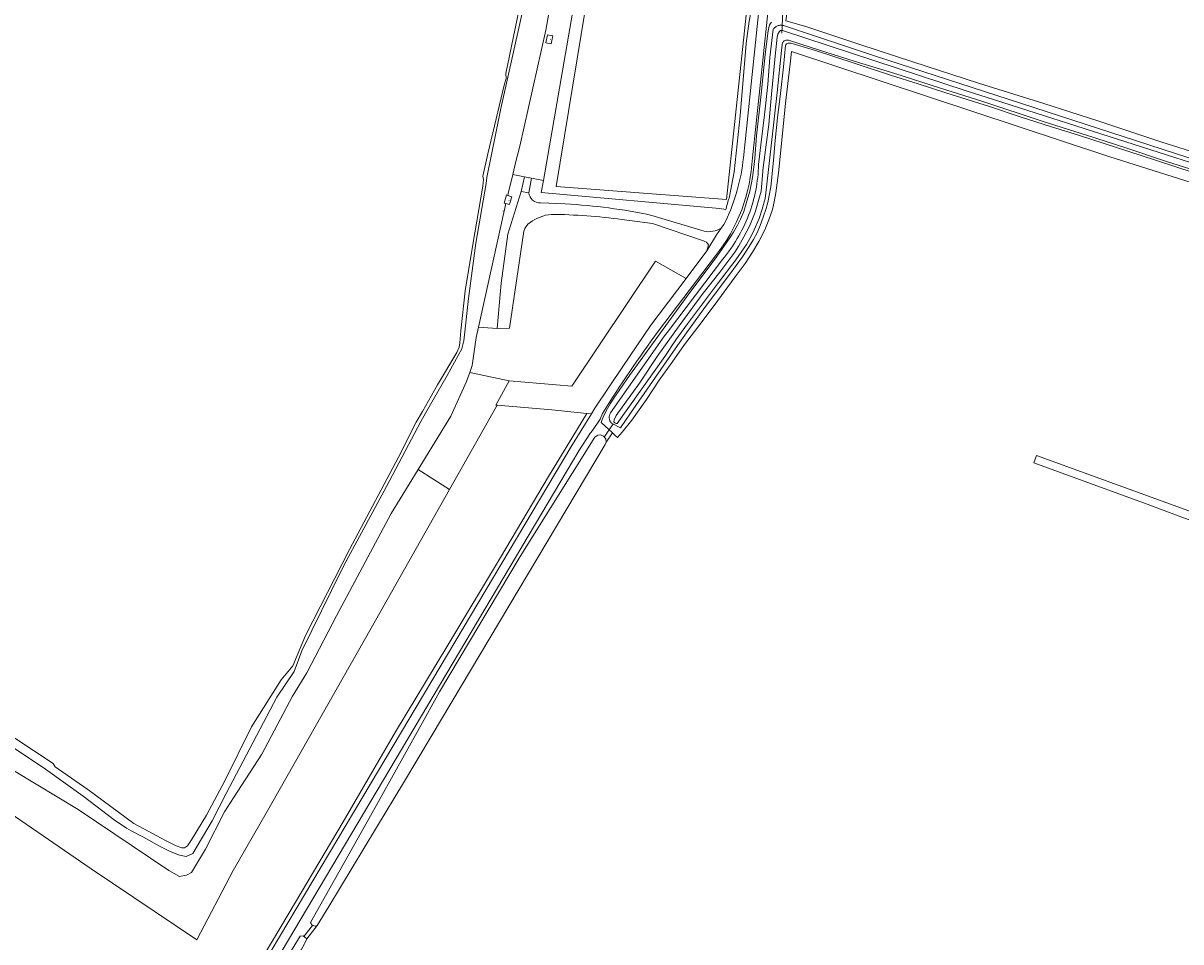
# Model space of a CAD drawing. Header units: metres. Extents: x 200176 to 205485, y 394066 to 399855.
# Tile 30 of 230: x 201647 to 202077, y 396946 to 397288. Entities that reach past the tile are written whole.
import ezdxf
from ezdxf.enums import TextEntityAlignment as Align

# ---------------------------------------------------------------- set-up
doc = ezdxf.new("R2010")
doc.units = ezdxf.units.M
doc.layers.get('0').update_dxf_attribs({"lineweight": 25})
for name, color, linetype, lineweight in [('B-WE-GR-BOUWLAND-GV', 80, 'Continuous', 13), ('B-WE-GR-GRAS-GV', 60, 'Continuous', 13), ('B-WE-GR-HOUTWAL-GV', 40, 'Continuous', 13), ('B-WE-GW-TALUD_KRUIN-G', 90, 'Continuous', 18), ('B-WE-IE-MEUBILAIR_WEGMEUBILAIR-S', 7, 'Continuous', 25), ('B-WE-KW-KUNSTWERK_DUIKER-G', 170, 'Continuous', 18), ('B-WE-OG-TERREIN_ONBEGROEID-GV', 7, 'Continuous', 18), ('B-WE-OG-TOPOGRAFIE-T18', 10, 'Continuous', 18), ('B-WE-OG-WATER-GV', 130, 'Continuous', 18), ('B-WE-OG-WATER_SLOOT-GV', 120, 'Continuous', 18), ('B-WE-OG-WEG-GV', 7, 'Continuous', 18), ('B-WE-VH-VERHARDING_ASFALT-GV', 252, 'Continuous', 18), ('B-WE-VH-VERHARDING_BETON-GV', 252, 'Continuous', 18), ('B-WE-VH-VERHARDING_FUNDERING_ZAND-GV', 7, 'Continuous', 18)]:
    doc.layers.add(name, color=color, linetype=linetype, lineweight=lineweight)
doc.styles.add('NLCS-ISO-M20-T18', font='NLCS-ISO.ttf', dxfattribs={"height": 0.036})

# ---------------------------------------------------------------- blocks, each defined once
blk = doc.blocks.new('SIE-WEG_AFVALBAK-SO')
at = {"linetype": 'ByBlock', "lineweight": 18}
h = blk.add_hatch(color=0, dxfattribs=at)
h.dxf.hatch_style = 1
h.paths.add_polyline_path([(-1.5, -1.5), (1.5, -1.5), (1.5, 1.5), (-1.5, 1.5)])
at = {"color": 0, "linetype": 'ByBlock', "lineweight": 18}
for points in [[(-2, -2), (2, -2), (2, 2), (-2, 2)], [(-1.5, -1.5), (1.5, -1.5), (1.5, 1.5), (-1.5, 1.5)]]:
    blk.add_lwpolyline(points, close=True, dxfattribs=at)
blk = doc.blocks.new('SIE-WEG_SLAGBOOM-SO')
at = {"linetype": 'ByBlock', "lineweight": 18}
h = blk.add_hatch(color=0, dxfattribs=at)
h.dxf.hatch_style = 1
h.paths.add_polyline_path([(0, 0.5), (-1, 0.5), (-2, -0.5), (-1, -0.5)])
h.paths.add_polyline_path([(2, 0.5), (1, 0.5), (0, -0.5), (1, -0.5)])
at = {"color": 0, "linetype": 'ByBlock', "lineweight": 18}
blk.add_lwpolyline([(-2, 0.5), (2, 0.5), (2, -0.5), (-2, -0.5)], close=True, dxfattribs=at)
for points in [[(-2, -0.5), (-1, 0.5)], [(-1, -0.5), (0, 0.5)], [(0, -0.5), (1, 0.5)], [(1, -0.5), (2, 0.5)]]:
    blk.add_lwpolyline(points, dxfattribs=at)
blk = doc.blocks.new('SIE-WEG_ZITBANK-SO')
at = {"color": 0, "linetype": 'ByBlock', "lineweight": 18}
blk.add_lwpolyline([(-1, -2), (-1, 0), (1, 0), (1, -2), (1, -2), (1, 0), (2, 2), (1, 2), (1, 0), (-1, 0), (-1, -2)], close=True, dxfattribs=at)
blk = doc.blocks.new('SIE-WEG_PICKNICKTAFEL-SO')
at = {"color": 0, "linetype": 'ByBlock', "lineweight": 18}
for points in [[(-1, 0), (-2, -1), (-2, -1), (-1, 0), (-2, 0), (-2, 0), (-1, 0), (0, 1), (-1, 1), (-1, 1), (1, 1), (1, 1), (0, 1), (1, 0), (2, 0), (2, 0), (1, 0), (2, -1), (2, -1), (1, 0)], [(-1, 0), (1, 0), (0, 1), (0, 1)]]:
    blk.add_lwpolyline(points, close=True, dxfattribs=at)

msp = doc.modelspace()

# ---------------------------------------------------------------- linework, layer by layer
at = {"layer": 'B-WE-GR-BOUWLAND-GV', "flags": 128}
msp.add_lwpolyline([(201726.503, 396924.372), (201745.848, 396956.864), (201765.91, 396990.778), (201785.316, 397024.25), (201804.869, 397056.44), (201824.406, 397089.072), (201842.278, 397119.154), (201856.47, 397142.624), (201843.429, 397144.022), (201823.185, 397145.694), (201805.473, 397114.333), (201776.325, 397062.723), (201737.263, 396993.919), (201724.985, 396972.668), (201711.499, 396946.803), (201672.129, 396973.314), (201629.994, 397002.128)], dxfattribs=at)
at = {"layer": 'B-WE-GR-GRAS-GV', "flags": 128}
for points in [[(202079.814, 397339.524), (202075.857, 397340.038), (202064.782, 397341.411), (202000.448, 397350.71), (201991.365, 397352.079), (201970.603, 397355.126), (201951.236, 397357.851), (201949.824, 397358.05), (201945.399, 397358.389), (201943.132, 397353.708), (201941.602, 397348.931), (201938.947, 397338.013), (201931.578, 397296.926), (201930.559, 397288.662), (201937.914, 397286.56), (201957.989, 397279.877), (201977.678, 397273.423), (202002.144, 397265.431), (202026.442, 397257.865), (202046.57, 397251.516), (202070.281, 397243.483), (202085.302, 397238.829)], [(201849.145, 397330.325), (201841.24, 397285.165), (201831.536, 397242.097), (201830.138, 397236.373), (201828.955, 397231.532), (201833.27, 397230.659), (201835.937, 397230.119), (201840.327, 397229.231), (201858.411, 397333.15)], [(201925.184, 397288.138), (201924.808, 397287.655), (201924.472, 397287.054), (201924.188, 397286.21), (201923.933, 397284.935), (201922.807, 397276.144), (201921.359, 397261.34), (201919.599, 397245.889), (201918.927, 397237.485), (201918.519, 397233.296), (201918.149, 397230.416), (201917.731, 397228.399), (201917.059, 397225.342), (201915.734, 397220.683), (201914.84, 397217.796), (201913.589, 397214.868), (201912.525, 397212.696), (201911.075, 397210.105), (201909.905, 397208.258), (201908.325, 397206.002), (201904.878, 397201.051), (201893.841, 397186.206), (201882.86, 397171.225), (201872.312, 397156.796), (201866.529, 397148.358), (201865.163, 397146.172), (201864.233, 397144.52), (201863.351, 397142.832), (201862.239, 397140.417), (201861.826, 397139.277), (201866.022, 397135.383), (201866.931, 397134.539), (201867.897, 397133.643), (201869.609, 397135.637), (201873.244, 397140.072), (201878.629, 397147.861), (201883.404, 397154.98), (201888.191, 397161.726), (201892.78, 397168.269), (201897.782, 397174.709), (201903.812, 397182.83), (201911.715, 397193.451), (201915.391, 397198.422), (201918.162, 397202.571), (201920.508, 397206.56), (201922.666, 397210.935), (201924.141, 397214.591), (201925.488, 397218.531), (201926.144, 397221.336), (201926.746, 397224.692), (201927.795, 397232.059), (201928.97, 397244.296), (201930.407, 397258.06), (201932.075, 397272.644), (201932.652, 397277.2), (202050.653, 397238.233), (202086.269, 397226.972)], [(202085.302, 397238.829), (202070.281, 397243.483), (202046.57, 397251.516), (202026.442, 397257.865), (202002.144, 397265.431), (201977.678, 397273.423), (201957.989, 397279.877), (201937.914, 397286.56), (201930.559, 397288.662)], [(202082.383, 397232.076), (202067.921, 397236.852), (202053.08, 397241.662), (202039.735, 397246.024), (202028.868, 397249.362), (202018.055, 397252.873), (202006.246, 397256.778), (201990.052, 397261.826), (201979.757, 397265.193), (201969.377, 397268.492), (201955.88, 397272.885), (201941.512, 397277.56), (201933.602, 397279.985), (201932.42, 397280.318), (201932.02, 397280.359), (201931.379, 397280.359), (201931.082, 397280.252), (201930.786, 397280.04), (201930.538, 397279.772), (201930.388, 397279.458), (201929.604, 397271.589), (201928.464, 397261.622), (201927.443, 397252.517), (201926.539, 397244.109), (201925.859, 397236.862), (201925.416, 397231.772), (201924.931, 397226.97), (201924.36, 397223.724), (201923.84, 397221.109), (201923.243, 397218.804), (201922.128, 397215.689), (201920.97, 397212.579), (201919.813, 397209.858), (201918.457, 397207.356), (201916.93, 397204.742), (201914.411, 397200.904), (201909.722, 397194.421), (201905.081, 397188.315), (201899.999, 397181.526), (201893.537, 397172.664), (201890.278, 397167.945), (201872.797, 397142.743), (201868.993, 397137.306), (201865.621, 397139.076), (201865.335, 397139.46), (201865.103, 397139.898), (201865.011, 397140.134), (201864.937, 397140.379), (201864.882, 397140.631), (201864.848, 397140.886), (201864.834, 397141.144), (201864.841, 397141.402), (201864.868, 397141.656), (201864.915, 397141.905), (201865.062, 397142.379), (201865.271, 397142.809), (201885.392, 397171.506), (201886.828, 397173.402), (201906.906, 397199.909), (201907.662, 397200.816), (201908.402, 397201.742), (201909.124, 397202.686), (201909.828, 397203.649), (201910.514, 397204.628), (201911.18, 397205.625), (201911.826, 397206.637), (201912.452, 397207.666), (201913.057, 397208.709), (201913.641, 397209.767), (201914.202, 397210.838), (201914.741, 397211.923), (201915.257, 397213.02), (201915.75, 397214.128), (201916.218, 397215.248), (201916.663, 397216.377), (201917.084, 397217.516), (201917.479, 397218.663), (201917.85, 397219.818), (201918.195, 397220.98), (201918.516, 397222.148), (201918.811, 397223.321), (201919.08, 397224.499), (201919.323, 397225.68), (201919.541, 397226.864), (201919.733, 397228.05), (201919.9, 397229.237), (201920.041, 397230.424), (201920.156, 397231.611), (201920.246, 397232.796), (201920.311, 397233.979), (201920.351, 397235.16), (201921.371, 397243.497), (201922.575, 397253.753), (201923.758, 397265.007), (201924.588, 397275), (201925.801, 397285.523), (201925.97, 397285.744), (201926.161, 397285.956), (201926.373, 397286.155), (201926.604, 397286.34), (201926.854, 397286.508), (201927.12, 397286.655), (201927.399, 397286.78), (201927.689, 397286.88), (201927.987, 397286.955), (201928.29, 397287.004), (201928.593, 397287.027), (201928.893, 397287.025), (201929.188, 397286.997), (201929.343, 397286.969), (201929.475, 397286.946), (201929.75, 397286.874), (201930.013, 397286.782), (201963.792, 397275.473), (202008.587, 397260.974), (202103.691, 397230.193)], [(202086.269, 397226.972), (202050.653, 397238.233), (201932.652, 397277.2), (201932.075, 397272.644), (201930.407, 397258.06), (201928.97, 397244.296), (201927.795, 397232.059), (201926.746, 397224.692), (201926.144, 397221.336), (201925.488, 397218.531), (201924.141, 397214.591), (201922.666, 397210.935), (201920.508, 397206.56), (201918.162, 397202.571), (201915.391, 397198.422), (201911.715, 397193.451), (201903.812, 397182.83), (201897.782, 397174.709), (201892.78, 397168.269), (201888.191, 397161.726), (201883.404, 397154.98), (201878.629, 397147.861), (201873.244, 397140.072), (201869.609, 397135.637), (201867.897, 397133.643), (201866.931, 397134.539), (201866.022, 397135.383), (201863.741, 397131.982), (201863.306, 397131.098), (201798.978, 397023.076), (201788.312, 397005.272), (201778.274, 396988.658), (201773.559, 396980.854), (201760.575, 396959.193), (201756.226, 396952.175), (201752.408, 396947.186), (201751.696, 396945.659)], [(201899.84, 397206.806), (201880.866, 397213.226), (201869.552, 397214.761)], [(201833.097, 397210.421), (201827.766, 397174.365), (201823.116, 397174.246), (201816.224, 397174.676), (201815.38, 397170.859), (201813.863, 397160.445), (201812.968, 397157.91), (201827.627, 397154.744), (201850.915, 397152.737), (201882.085, 397199.26), (201893.409, 397192.819), (201901.123, 397203.062), (201901.804, 397205.346)], [(202093.048, 397098.398), (202064.814, 397108.832), (202022.776, 397124.227), (202023.705, 397126.991), (202054.117, 397115.898), (202085.773, 397104.458)], [(201629.994, 397002.128), (201672.129, 396973.314), (201711.499, 396946.803), (201724.985, 396972.668), (201737.263, 396993.919), (201776.325, 397062.723), (201805.473, 397114.333), (201793.785, 397121.765), (201783.786, 397105.397), (201763.401, 397067.346), (201752.411, 397046.147), (201747.047, 397037.47), (201735.689, 397015.87), (201725.128, 396999.611), (201721.754, 396994.416), (201714.709, 396980.556), (201709.522, 396971.854), (201707.646, 396970.904), (201705.034, 396970.406), (201701.111, 396972.632), (201667.308, 396995.346), (201643.926, 397009.492)]]:
    msp.add_lwpolyline(points, dxfattribs=at)
for points in [[(201916.838, 397288.555), (201917.23, 397290.439), (201920.75, 397318.993), (201922.927, 397346.858), (201919.191, 397353.98), (201915.42, 397352.36), (201910.064, 397350.06), (201865.928, 397353.961), (201863.096, 397354.211), (201858.411, 397333.15), (201840.327, 397229.231), (201839.549, 397224.759), (201905.86, 397218.851), (201908.13, 397218.53), (201909.236, 397222.177), (201909.392, 397222.691), (201911.34, 397232.537), (201913.467, 397253.353), (201915.813, 397280.221)], [(201908.457, 397222.236), (201845.117, 397227.012), (201865.159, 397349.272), (201867.413, 397352.587), (201921.777, 397347.727)], [(201845.117, 397227.012), (201908.457, 397222.236), (201921.777, 397347.727), (201867.413, 397352.587), (201865.159, 397349.272)], [(201841.892, 397283.458), (201843.845, 397283.026), (201843.185, 397280.043), (201841.232, 397280.475)]]:
    msp.add_lwpolyline(points, close=True, dxfattribs=at)
at = {"layer": 'B-WE-GR-GRAS-GV'}
for points in [[(201843.268, 397216.664, 0.1396945), (201835.372, 397213.615)], [(201869.552, 397214.761, 0.0323782), (201843.268, 397216.664)], [(201835.372, 397213.615, 0.1775412), (201833.097, 397210.421)], [(201901.804, 397205.346, 0.1985942), (201899.84, 397206.806)]]:
    msp.add_lwpolyline(points, format="xyb", dxfattribs=at)
at = {"layer": 'B-WE-GR-HOUTWAL-GV', "flags": 128}
for points in [[(201643.926, 397009.492), (201667.308, 396995.346), (201701.111, 396972.632), (201705.034, 396970.406), (201707.646, 396970.904), (201709.522, 396971.854), (201714.709, 396980.556), (201721.754, 396994.416), (201725.128, 396999.611), (201735.689, 397015.87), (201747.047, 397037.47), (201752.411, 397046.147), (201763.401, 397067.346), (201783.786, 397105.397), (201793.785, 397121.765), (201803.58, 397137.798), (201805.937, 397141.656), (201811.772, 397154.519), (201812.968, 397157.91), (201813.863, 397160.445), (201815.38, 397170.859), (201816.224, 397174.676), (201826.395, 397220.701), (201825.75, 397220.881), (201826.673, 397223.885), (201827.066, 397223.739), (201827.212, 397224.398), (201828.955, 397231.532), (201830.138, 397236.373), (201831.536, 397242.097), (201841.24, 397285.165), (201849.145, 397330.325)], [(201833.917, 397298.358), (201824.53, 397256.093), (201821.051, 397238.884), (201819.334, 397230.388), (201819.012, 397228.143), (201815.249, 397205.935), (201812.503, 397185.339), (201810.722, 397169.653), (201809.97, 397166.671), (201804.617, 397156.719), (201796.5, 397142.704), (201794.745, 397139.674), (201781.997, 397115.488), (201766.908, 397087.422), (201765.253, 397084.397), (201750.502, 397054.312), (201747.674, 397046.621), (201741.2, 397037.047), (201728.726, 397013.339), (201722.426, 397001.24), (201717.172, 396991.149), (201709.97, 396978.963), (201707.511, 396977.827), (201705.067, 396978.33), (201701.616, 396979.689), (201697.63, 396981.677), (201691.598, 396985.027), (201687.032, 396987.367), (201685.334, 396988.396), (201680.708, 396991.444), (201669.147, 397000.282), (201655.2, 397010.321), (201641.641, 397019.385)]]:
    msp.add_lwpolyline(points, dxfattribs=at)
for points in [[(201823.185, 397145.694), (201843.429, 397144.022), (201856.47, 397142.624), (201858.218, 397142.437), (201859.518, 397144.54), (201869.858, 397160.064), (201880.353, 397175.483), (201893.409, 397192.819), (201882.085, 397199.26), (201850.915, 397152.737), (201827.627, 397154.744), (201822.647, 397145.738)], [(201823.185, 397145.694), (201822.647, 397145.738), (201827.627, 397154.744), (201812.968, 397157.91), (201811.772, 397154.519), (201805.937, 397141.656), (201803.58, 397137.798), (201793.785, 397121.765), (201805.473, 397114.333)]]:
    msp.add_lwpolyline(points, close=True, dxfattribs=at)
at = {"layer": 'B-WE-GW-TALUD_KRUIN-G', "flags": 128}
msp.add_lwpolyline([(201643.926, 397009.492), (201667.308, 396995.346), (201701.111, 396972.632), (201705.034, 396970.406), (201707.646, 396970.904), (201709.522, 396971.854), (201714.709, 396980.556), (201721.754, 396994.416), (201725.128, 396999.611), (201735.689, 397015.87), (201747.047, 397037.47), (201752.411, 397046.147), (201763.401, 397067.346), (201783.786, 397105.397), (201793.785, 397121.765), (201803.58, 397137.798), (201805.937, 397141.656), (201811.772, 397154.519), (201812.968, 397157.91), (201813.863, 397160.445), (201815.38, 397170.859), (201816.224, 397174.676), (201826.395, 397220.701), (201825.75, 397220.881), (201826.673, 397223.885), (201827.066, 397223.739), (201827.212, 397224.398), (201828.955, 397231.532), (201830.138, 397236.373), (201831.536, 397242.097), (201841.24, 397285.165), (201849.145, 397330.325)], dxfattribs=at)
at = {"layer": 'B-WE-KW-KUNSTWERK_DUIKER-G', "flags": 128}
for points in [[(201928.99, 397284.04), (201929.49, 397294.73)], [(201862.97, 397133.81), (201866.35, 397138.78)], [(201751.32, 396948.05), (201754.48, 396952.13)]]:
    msp.add_lwpolyline(points, dxfattribs=at)
at = {"layer": 'B-WE-OG-TERREIN_ONBEGROEID-GV', "flags": 128}
msp.add_lwpolyline([(202085.773, 397104.458), (202054.117, 397115.898), (202023.705, 397126.991), (202022.776, 397124.227), (202064.814, 397108.832), (202093.048, 397098.398)], dxfattribs=at)
at = {"layer": 'B-WE-OG-WATER-GV', "flags": 128}
for points in [[(201643.434, 397022.117), (201658.062, 397012.461), (201658.824, 397011.164), (201659.982, 397010.273), (201670.943, 397002.763), (201688.107, 396990.088), (201700.078, 396983.628), (201703.738, 396981.874), (201705.856, 396981.04), (201706.833, 396981.045), (201708.027, 396981.862), (201709.473, 396984.049), (201715.026, 396993.188), (201720.016, 397002.495), (201721.785, 397005.794), (201731.836, 397026.058), (201742.88, 397043.514), (201747.182, 397048.737), (201751.922, 397060.023), (201768.19, 397092.022), (201786.513, 397126.41), (201793.09, 397139.373), (201795.372, 397143.357), (201801.019, 397153.219), (201808.216, 397165.288), (201809.024, 397167.324), (201809.299, 397168.837), (201809.593, 397173.379), (201811.317, 397188.186), (201814.058, 397205.516), (201817.783, 397227.138), (201818.034, 397229.652), (201817.793, 397230.933), (201819.724, 397239.152), (201825.836, 397265.163), (201826.498, 397267.21), (201826.352, 397269.043), (201831.983, 397296.015)], [(202099.636, 397230.046), (202008.054, 397259.324), (201997.584, 397262.671), (201929.279, 397285.05), (201928.543, 397284.997), (201928.139, 397284.73), (201927.582, 397283.688), (201927.273, 397282.625), (201926.511, 397275.554), (201925.182, 397261.349), (201924.124, 397250.12), (201922.136, 397234.085), (201921.291, 397225.344), (201919.106, 397217.506), (201917.134, 397212.569), (201914.9, 397208.257), (201913.048, 397205.005), (201911.5, 397202.669), (201905.957, 397195.211), (201899.783, 397187.348), (201890.868, 397175.181), (201882.962, 397164.182), (201876.04, 397153.875), (201867.47, 397141.895), (201866.645, 397140.215), (201866.524, 397139.572), (201866.881, 397139.195), (201867.431, 397138.901), (201867.813, 397138.92), (201885.499, 397163.856), (201889.607, 397170.059), (201893.908, 397176), (201900.299, 397184.45), (201905.114, 397190.862), (201911.969, 397199.8), (201915.067, 397204.249), (201915.848, 397205.497), (201917.753, 397208.863), (201918.738, 397210.965), (201920.537, 397215.103), (201921.664, 397218.668), (201922.801, 397222.601), (201923.357, 397226.769), (201927.232, 397262.053), (201928.939, 397277.602), (201929.161, 397279.754), (201929.302, 397280.535), (201929.474, 397280.773), (201929.689, 397280.991), (201929.942, 397281.177), (201930.225, 397281.322), (201930.528, 397281.419), (201930.838, 397281.466), (201931.144, 397281.464), (201931.435, 397281.417), (201939.889, 397278.74), (201955.976, 397273.68), (201970.981, 397269.048), (201988.073, 397263.598), (202003.406, 397258.778), (202026.151, 397251.266), (202042.362, 397246.089), (202056.956, 397241.434), (202072.008, 397236.325), (202089.474, 397230.904)]]:
    msp.add_lwpolyline(points, dxfattribs=at)
at = {"layer": 'B-WE-OG-WATER_SLOOT-GV', "flags": 128}
for points in [[(201641.641, 397019.385), (201655.2, 397010.321), (201669.147, 397000.282), (201680.708, 396991.444), (201685.334, 396988.396), (201687.032, 396987.367), (201691.598, 396985.027), (201697.63, 396981.677), (201701.616, 396979.689), (201705.067, 396978.33), (201707.511, 396977.827), (201709.97, 396978.963), (201717.172, 396991.149), (201722.426, 397001.24), (201728.726, 397013.339), (201741.2, 397037.047), (201747.674, 397046.621), (201750.502, 397054.312), (201765.253, 397084.397), (201766.908, 397087.422), (201781.997, 397115.488), (201794.745, 397139.674), (201796.5, 397142.704), (201804.617, 397156.719), (201809.97, 397166.671), (201810.722, 397169.653), (201812.503, 397185.339), (201815.249, 397205.935), (201819.012, 397228.143), (201819.334, 397230.388), (201821.051, 397238.884), (201824.53, 397256.093), (201833.917, 397298.358)], [(201831.983, 397296.015), (201826.352, 397269.043), (201826.498, 397267.21), (201825.836, 397265.163), (201819.724, 397239.152), (201817.793, 397230.933), (201818.034, 397229.652), (201817.783, 397227.138), (201814.058, 397205.516), (201811.317, 397188.186), (201809.593, 397173.379), (201809.299, 397168.837), (201809.024, 397167.324), (201808.216, 397165.288), (201801.019, 397153.219), (201795.372, 397143.357), (201793.09, 397139.373), (201786.513, 397126.41), (201768.19, 397092.022), (201751.922, 397060.023), (201747.182, 397048.737), (201742.88, 397043.514), (201731.836, 397026.058), (201721.785, 397005.794), (201720.016, 397002.495), (201715.026, 396993.188), (201709.473, 396984.049), (201708.027, 396981.862), (201706.833, 396981.045), (201705.856, 396981.04), (201703.738, 396981.874), (201700.078, 396983.628), (201688.107, 396990.088), (201670.943, 397002.763), (201659.982, 397010.273), (201658.824, 397011.164), (201658.062, 397012.461), (201643.434, 397022.117)], [(202103.691, 397230.193), (202008.587, 397260.974), (201963.792, 397275.473), (201930.013, 397286.782), (201929.75, 397286.874), (201929.475, 397286.946), (201929.343, 397286.969), (201929.188, 397286.997), (201928.893, 397287.025), (201928.593, 397287.027), (201928.29, 397287.004), (201927.987, 397286.955), (201927.689, 397286.88), (201927.399, 397286.78), (201927.12, 397286.655), (201926.854, 397286.508), (201926.604, 397286.34), (201926.373, 397286.155), (201926.161, 397285.956), (201925.97, 397285.744), (201925.801, 397285.523), (201924.588, 397275), (201923.758, 397265.007), (201922.575, 397253.753), (201921.371, 397243.497), (201920.351, 397235.16), (201920.311, 397233.979), (201920.246, 397232.796), (201920.156, 397231.611), (201920.041, 397230.424), (201919.9, 397229.237), (201919.733, 397228.05), (201919.541, 397226.864), (201919.323, 397225.68), (201919.08, 397224.499), (201918.811, 397223.321), (201918.516, 397222.148), (201918.195, 397220.98), (201917.85, 397219.818), (201917.479, 397218.663), (201917.084, 397217.516), (201916.663, 397216.377), (201916.218, 397215.248), (201915.75, 397214.128), (201915.257, 397213.02), (201914.741, 397211.923), (201914.202, 397210.838), (201913.641, 397209.767), (201913.057, 397208.709), (201912.452, 397207.666), (201911.826, 397206.637), (201911.18, 397205.625), (201910.514, 397204.628), (201909.828, 397203.649), (201909.124, 397202.686), (201908.402, 397201.742), (201907.662, 397200.816), (201906.906, 397199.909), (201886.828, 397173.402), (201885.392, 397171.506), (201865.271, 397142.809), (201865.062, 397142.379), (201864.915, 397141.905), (201864.868, 397141.656), (201864.841, 397141.402), (201864.834, 397141.144), (201864.848, 397140.886), (201864.882, 397140.631), (201864.937, 397140.379), (201865.011, 397140.134), (201865.103, 397139.898), (201865.335, 397139.46), (201865.621, 397139.076), (201868.993, 397137.306), (201872.797, 397142.743), (201890.278, 397167.945), (201893.537, 397172.664), (201899.999, 397181.526), (201905.081, 397188.315), (201909.722, 397194.421), (201914.411, 397200.904), (201916.93, 397204.742), (201918.457, 397207.356), (201919.813, 397209.858), (201920.97, 397212.579), (201922.128, 397215.689), (201923.243, 397218.804), (201923.84, 397221.109), (201924.36, 397223.724), (201924.931, 397226.97), (201925.416, 397231.772), (201925.859, 397236.862), (201926.539, 397244.109), (201927.443, 397252.517), (201928.464, 397261.622), (201929.604, 397271.589), (201930.388, 397279.458), (201930.538, 397279.772), (201930.786, 397280.04), (201931.082, 397280.252), (201931.379, 397280.359), (201932.02, 397280.359), (201932.42, 397280.318), (201933.602, 397279.985), (201941.512, 397277.56), (201955.88, 397272.885), (201969.377, 397268.492), (201979.757, 397265.193), (201990.052, 397261.826), (202006.246, 397256.778), (202018.055, 397252.873), (202028.868, 397249.362), (202039.735, 397246.024), (202053.08, 397241.662), (202067.921, 397236.852), (202082.383, 397232.076)], [(202089.474, 397230.904), (202072.008, 397236.325), (202056.956, 397241.434), (202042.362, 397246.089), (202026.151, 397251.266), (202003.406, 397258.778), (201988.073, 397263.598), (201970.981, 397269.048), (201955.976, 397273.68), (201939.889, 397278.74), (201931.435, 397281.417), (201931.144, 397281.464), (201930.838, 397281.466), (201930.528, 397281.419), (201930.225, 397281.322), (201929.942, 397281.177), (201929.689, 397280.991), (201929.474, 397280.773), (201929.302, 397280.535), (201929.161, 397279.754), (201928.939, 397277.602), (201927.232, 397262.053), (201923.357, 397226.769), (201922.801, 397222.601), (201921.664, 397218.668), (201920.537, 397215.103), (201918.738, 397210.965), (201917.753, 397208.863), (201915.848, 397205.497), (201915.067, 397204.249), (201911.969, 397199.8), (201905.114, 397190.862), (201900.299, 397184.45), (201893.908, 397176), (201889.607, 397170.059), (201885.499, 397163.856), (201867.813, 397138.92), (201867.431, 397138.901), (201866.881, 397139.195), (201866.524, 397139.572), (201866.645, 397140.215), (201867.47, 397141.895), (201876.04, 397153.875), (201882.962, 397164.182), (201890.868, 397175.181), (201899.783, 397187.348), (201905.957, 397195.211), (201911.5, 397202.669), (201913.048, 397205.005), (201914.9, 397208.257), (201917.134, 397212.569), (201919.106, 397217.506), (201921.291, 397225.344), (201922.136, 397234.085), (201924.124, 397250.12), (201925.182, 397261.349), (201926.511, 397275.554), (201927.273, 397282.625), (201927.582, 397283.688), (201928.139, 397284.73), (201928.543, 397284.997), (201929.279, 397285.05), (201997.584, 397262.671), (202008.054, 397259.324), (202099.636, 397230.046)], [(201756.226, 396952.175), (201760.575, 396959.193), (201773.559, 396980.854), (201778.274, 396988.658), (201788.312, 397005.272), (201798.978, 397023.076), (201863.306, 397131.098), (201863.741, 397131.982), (201863.614, 397133.204), (201862.656, 397134.126), (201861.599, 397134.655), (201860.612, 397134.55), (201859.416, 397133.776), (201834.577, 397094.006)], [(201834.577, 397094.006), (201831.314, 397088.781), (201801.656, 397039.073), (201794.172, 397025.457), (201774.781, 396990.785), (201753.789, 396953.248)]]:
    msp.add_lwpolyline(points, dxfattribs=at)
at = {"layer": 'B-WE-OG-WATER_SLOOT-GV'}
msp.add_lwpolyline([(201753.789, 396953.248, 0.4709606), (201756.226, 396952.175)], format="xyb", dxfattribs=at)
at = {"layer": 'B-WE-OG-WATER_SLOOT-GV', "flags": 128}
msp.add_lwpolyline([(201734.346, 396916.587), (201745.246, 396934.749), (201750.226, 396943.172), (201751.544, 396945.402), (201751.696, 396945.659), (201752.408, 396947.186), (201751.072, 396948.356), (201749.96, 396948.17), (201731.533, 396918.285), (201719.298, 396898.442), (201714.78, 396889.862), (201713.983, 396887.032), (201714.361, 396886.378), (201715.289, 396886.327), (201716.164, 396886.698), (201727.943, 396905.918)], close=True, dxfattribs=at)
at = {"layer": 'B-WE-OG-WEG-GV', "flags": 128}
for points in [[(201929.95, 397346.654), (201929.455, 397343.842), (201929.072, 397341.013), (201918.062, 397237.752)], [(201914.753, 397237.695), (201920.462, 397292.499)], [(201753.789, 396953.248), (201774.781, 396990.785), (201794.172, 397025.457), (201801.656, 397039.073), (201831.314, 397088.781), (201834.577, 397094.006), (201859.416, 397133.776), (201860.612, 397134.55), (201861.599, 397134.655), (201862.656, 397134.126), (201863.614, 397133.204), (201863.741, 397131.982), (201866.022, 397135.383), (201861.826, 397139.277), (201862.239, 397140.417), (201863.351, 397142.832), (201864.233, 397144.52), (201865.163, 397146.172), (201866.529, 397148.358), (201872.312, 397156.796), (201882.86, 397171.225), (201893.841, 397186.206), (201904.878, 397201.051), (201908.325, 397206.002), (201909.905, 397208.258), (201911.075, 397210.105), (201912.525, 397212.696), (201913.589, 397214.868), (201914.84, 397217.796), (201915.734, 397220.683), (201917.059, 397225.342), (201917.731, 397228.399), (201918.149, 397230.416), (201918.519, 397233.296), (201918.927, 397237.485), (201919.599, 397245.889), (201921.359, 397261.34), (201922.807, 397276.144), (201923.933, 397284.935), (201924.188, 397286.21), (201924.472, 397287.054), (201924.808, 397287.655), (201925.184, 397288.138)], [(201916.838, 397288.555), (201915.813, 397280.221), (201913.467, 397253.353), (201911.34, 397232.537), (201909.392, 397222.691), (201909.236, 397222.177), (201908.13, 397218.53), (201905.86, 397218.851), (201839.549, 397224.759), (201840.327, 397229.231), (201835.937, 397230.119), (201834.99, 397224.717)], [(201839.279, 397221.021), (201848.455, 397220.53)], [(201880.656, 397216.272), (201900.174, 397210.39)], [(201906.428, 397211.581), (201907.411, 397212.876), (201908.226, 397214.284)], [(201904.303, 397201.295), (201883.146, 397173.363)], [(201862.281, 397142.646), (201861.418, 397140.53), (201858.627, 397136.257), (201857.809, 397135.364), (201853.553, 397128.777), (201667.851, 396815.977), (201670.215, 396814.583), (201681.996, 396835.264), (201688.895, 396846.818), (201708.001, 396878.816)], [(201710.437, 396877.475), (201716.164, 396886.698), (201715.289, 396886.327), (201714.361, 396886.378), (201713.983, 396887.032), (201714.78, 396889.862), (201719.298, 396898.442), (201731.533, 396918.285), (201749.96, 396948.17), (201751.072, 396948.356), (201752.408, 396947.186), (201756.226, 396952.175)]]:
    msp.add_lwpolyline(points, dxfattribs=at)
at = {"layer": 'B-WE-OG-WEG-GV'}
for points in [[(201918.062, 397237.752, -0.16066), (201904.303, 397201.295)], [(201908.226, 397214.284, 0.0807717), (201914.753, 397237.695)], [(201834.99, 397224.717, 0.4304298), (201839.279, 397221.021)], [(201848.455, 397220.53, -0.0414908), (201880.656, 397216.272)], [(201900.174, 397210.39, 0.1907816), (201906.428, 397211.581)], [(201883.146, 397173.363, 0.0171419), (201862.281, 397142.646)], [(201756.226, 396952.175, -0.4709606), (201753.789, 396953.248)]]:
    msp.add_lwpolyline(points, format="xyb", dxfattribs=at)
at = {"layer": 'B-WE-OG-WEG-GV', "flags": 128}
for points in [[(201827.212, 397224.398), (201827.066, 397223.739), (201828.634, 397223.156), (201827.918, 397220.82), (201827.764, 397220.319), (201826.395, 397220.701), (201816.224, 397174.676), (201823.116, 397174.246), (201824.663, 397191.043), (201827.152, 397209.247), (201832.038, 397225.199), (201833.27, 397230.659), (201828.955, 397231.532)], [(201858.218, 397142.437), (201856.47, 397142.624), (201842.278, 397119.154), (201824.406, 397089.072), (201804.869, 397056.44), (201785.316, 397024.25), (201765.91, 396990.778), (201745.848, 396956.864), (201726.503, 396924.372), (201706.386, 396890.553), (201685.009, 396854.894), (201663.109, 396818.764), (201664.765, 396817.756), (201773.191, 397000), (201850.576, 397130.07)]]:
    msp.add_lwpolyline(points, close=True, dxfattribs=at)
at = {"layer": 'B-WE-VH-VERHARDING_ASFALT-GV', "flags": 128}
for points in [[(201934.495, 397375.187), (201933.903, 397372.615), (201933.348, 397370.796), (201932.622, 397368.868), (201930.652, 397363.633), (201928.453, 397357.034), (201927.428, 397352.83), (201926.695, 397348.282), (201926.138, 397344.991), (201925.697, 397341.683), (201920.462, 397292.499), (201914.753, 397237.695)], [(201918.062, 397237.752), (201929.072, 397341.013), (201929.455, 397343.842), (201929.95, 397346.654)], [(201908.226, 397214.284), (201907.411, 397212.876), (201906.428, 397211.581), (201904.759, 397209.017), (201901.123, 397203.062), (201893.409, 397192.819), (201880.353, 397175.483)], [(201883.146, 397173.363), (201904.303, 397201.295)], [(201880.353, 397175.483), (201869.858, 397160.064), (201859.518, 397144.54), (201858.218, 397142.437), (201850.576, 397130.07), (201773.191, 397000), (201664.765, 396817.756), (201667.851, 396815.977), (201853.553, 397128.777), (201857.809, 397135.364), (201858.627, 397136.257), (201861.418, 397140.53), (201862.281, 397142.646)]]:
    msp.add_lwpolyline(points, dxfattribs=at)
at = {"layer": 'B-WE-VH-VERHARDING_ASFALT-GV'}
for points in [[(201904.303, 397201.295, 0.16066), (201918.062, 397237.752)], [(201914.753, 397237.695, -0.0807717), (201908.226, 397214.284)], [(201862.281, 397142.646, -0.0171419), (201883.146, 397173.363)]]:
    msp.add_lwpolyline(points, format="xyb", dxfattribs=at)
at = {"layer": 'B-WE-VH-VERHARDING_BETON-GV', "flags": 128}
for points in [[(201841.892, 397283.458), (201841.232, 397280.475), (201843.185, 397280.043), (201843.845, 397283.026)], [(201825.75, 397220.881), (201826.395, 397220.701), (201827.764, 397220.319), (201827.918, 397220.82), (201828.634, 397223.156), (201827.066, 397223.739), (201826.673, 397223.885)]]:
    msp.add_lwpolyline(points, close=True, dxfattribs=at)
at = {"layer": 'B-WE-VH-VERHARDING_FUNDERING_ZAND-GV', "flags": 128}
msp.add_lwpolyline([(201832.038, 397225.199), (201834.99, 397224.717), (201835.937, 397230.119), (201833.27, 397230.659)], close=True, dxfattribs=at)
for points in [[(201834.99, 397224.717), (201832.038, 397225.199), (201827.152, 397209.247), (201824.663, 397191.043), (201823.116, 397174.246), (201827.766, 397174.365), (201833.097, 397210.421)], [(201848.455, 397220.53), (201839.279, 397221.021)], [(201869.552, 397214.761), (201880.866, 397213.226), (201899.84, 397206.806)], [(201900.174, 397210.39), (201880.656, 397216.272)], [(201901.804, 397205.346), (201901.123, 397203.062), (201904.759, 397209.017), (201906.428, 397211.581)]]:
    msp.add_lwpolyline(points, dxfattribs=at)
at = {"layer": 'B-WE-VH-VERHARDING_FUNDERING_ZAND-GV'}
for points in [[(201839.279, 397221.021, -0.4304298), (201834.99, 397224.717)], [(201880.656, 397216.272, 0.0414908), (201848.455, 397220.53)], [(201835.372, 397213.615, -0.1396945), (201843.268, 397216.664)], [(201843.268, 397216.664, -0.0323782), (201869.552, 397214.761)], [(201833.097, 397210.421, -0.1775412), (201835.372, 397213.615)], [(201906.428, 397211.581, -0.1907816), (201900.174, 397210.39)], [(201899.84, 397206.806, -0.1985942), (201901.804, 397205.346)]]:
    msp.add_lwpolyline(points, format="xyb", dxfattribs=at)

# ---------------------------------------------------------------- block references
at = {"layer": 'B-WE-IE-MEUBILAIR_WEGMEUBILAIR-S', "xscale": 0.02, "yscale": 0.02, "zscale": 0.02}
for name, p in [('SIE-WEG_ZITBANK-SO', (201843.007, 397281.682)), ('SIE-WEG_SLAGBOOM-SO', (201834.735, 397230.25)), ('SIE-WEG_PICKNICKTAFEL-SO', (201827.565, 397221.856)), ('SIE-WEG_AFVALBAK-SO', (201825.388, 397217.905)), ('SIE-WEG_SLAGBOOM-SO', (201817.103, 397154.709))]:
    msp.add_blockref(name, p, dxfattribs=at)

# ---------------------------------------------------------------- texts
at = {"layer": 'B-WE-OG-TOPOGRAFIE-T18', "style": 'NLCS-ISO-M20-T18'}
msp.add_text("'t Leuken", height=0.036, rotation=59.3, dxfattribs=at).set_placement((201780.808, 397008.894), align=Align.MIDDLE)

doc.saveas('drawing.dxf')
